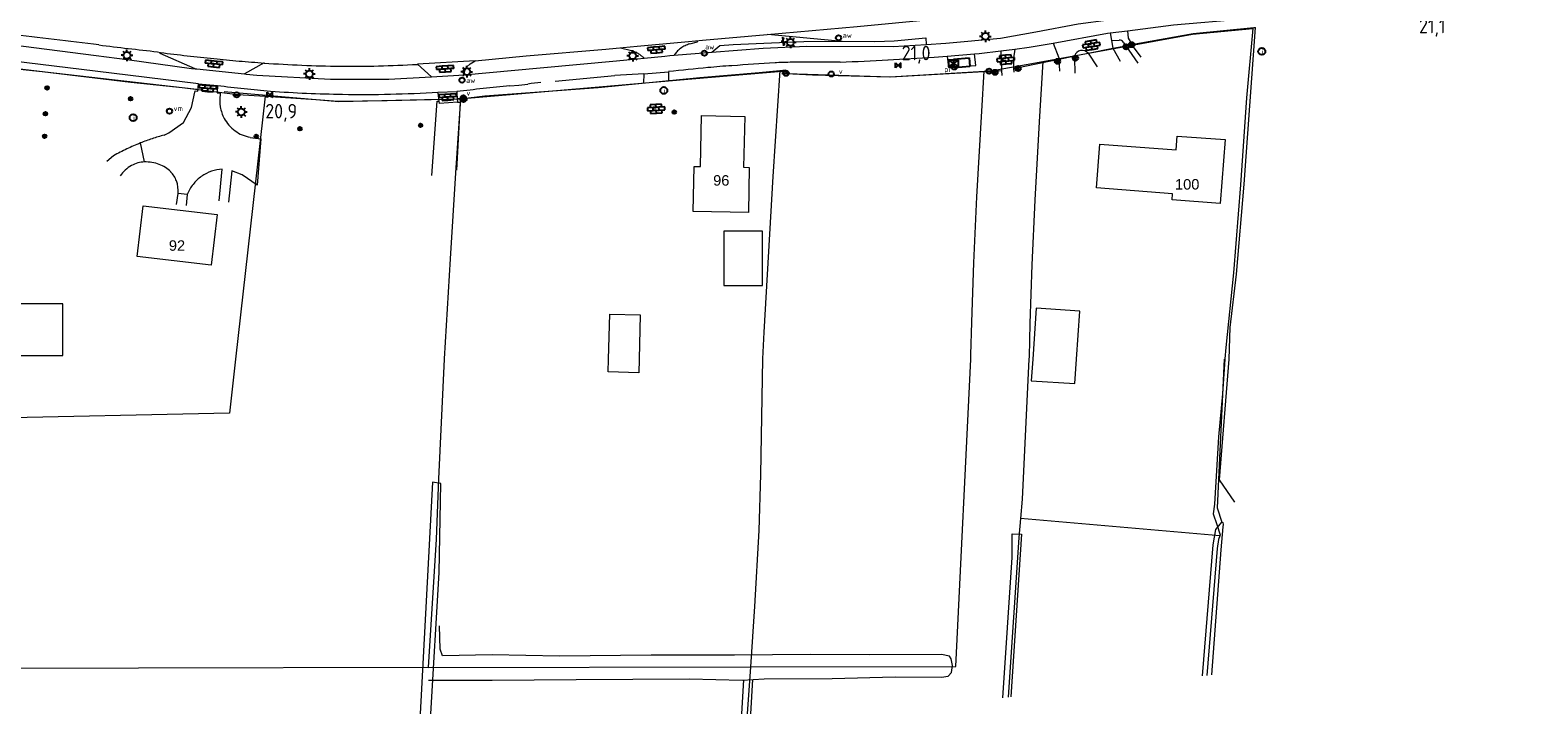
# Model space of a CAD drawing. Header units: metres. Extents: x 117922 to 130630, y 447724 to 454087.
# Tile 56 of 61: x 126615 to 126875, y 451439 to 451557. Entities that reach past the tile are written whole.
import ezdxf
from ezdxf.enums import TextEntityAlignment as Align

# ---------------------------------------------------------------- set-up
doc = ezdxf.new("R2010")
doc.units = ezdxf.units.M
doc.layers.get('0').update_dxf_attribs({"color": 8})
for name, color, linetype, lineweight in [('B01', 8, 'Continuous', 0), ('B14', 8, 'Continuous', 0), ('G01', 8, 'Continuous', 0), ('T00', 8, 'Continuous', 0), ('T07', 8, 'Continuous', 0), ('T09', 8, 'Continuous', 0), ('V00', 8, 'Continuous', 0), ('W00', 8, 'Continuous', 0), ('Z02', 7, 'Continuous', 0)]:
    doc.layers.add(name, color=color, linetype=linetype, lineweight=lineweight)
for name, color, linetype in [('SYM-OV4', 8, 'Continuous'), ('SYMBT09', 8, 'Continuous'), ('TOPOT14', 8, 'Continuous'), ('TOPOT21', 8, 'Continuous'), ('TOPOT26', 8, 'Continuous'), ('TOPOT28', 8, 'Continuous'), ('TOPOT30', 1, 'Continuous'), ('TOPOT31', 8, 'Continuous'), ('TOPOT35', 8, 'Continuous'), ('TOPOT36', 8, 'Continuous'), ('TOPOT52', 8, 'Continuous'), ('TOPOT79', 8, 'Continuous'), ('TOPOT94', 8, 'Continuous')]:
    doc.layers.add(name, color=color, linetype=linetype)
doc.styles.add('ISO', font='ISO')
doc.styles.add('Z02', font='arial.ttf', dxfattribs={"height": 1.8})

# ---------------------------------------------------------------- blocks, each defined once
blk = doc.blocks.new('paal')
at = {"color": 0}
for radius in [0.45, 0.2]:
    blk.add_circle((0, 0), radius, dxfattribs=at)
blk = doc.blocks.new('lichtmast')
at = {"color": 0}
for p, q in [((-0.6, 0), (-1, 0)), ((-0.71, 0.71), (-0.42, 0.42)), ((0, 0.6), (0, 1)), ((0.42, 0.42), (0.71, 0.71)), ((0.6, 0), (1, 0)), ((-0.42, -0.42), (-0.71, -0.71)), ((0, -0.6), (0, -1)), ((0.42, -0.42), (0.71, -0.71))]:
    blk.add_line(p, q, dxfattribs=at)
blk.add_circle((0, 0), 0.6, dxfattribs=at)
blk = doc.blocks.new('schk')
at = {"color": 0}
for p, q in [((0.86, 0.56), (-0.86, 0.56)), ((-0.86, 0.56), (-0.86, -0.56)), ((0.86, -0.56), (0.86, 0.56)), ((-0.86, -0.56), (0.86, -0.56))]:
    blk.add_line(p, q, dxfattribs=at)
at = {"color": 0, "linetype": 'Continuous'}
for p, q in [((-0.86, 0.56), (0.86, -0.56)), ((-0.86, -0.56), (0.86, 0.56))]:
    blk.add_line(p, q, dxfattribs=at)
blk = doc.blocks.new('vlaggenmast')
at = {"color": 0}
blk.add_circle((0, 0), 0.45, dxfattribs=at)
at = {"color": 0, "style": 'ISO'}
blk.add_attdef('VLAGGENMAST', (0.7, 0), '', height=0.9, dxfattribs=at)
blk = doc.blocks.new('boom')
at = {"color": 0}
for radius in [0.315, 0.225, 0.135]:
    blk.add_circle((0, 0), radius, dxfattribs=at)
blk = doc.blocks.new('afsl-water')
at = {"color": 0}
blk.add_circle((0, 0), 0.45, dxfattribs=at)
at = {"color": 0, "style": 'ISO'}
blk.add_attdef('AFSL-WATER', (0.7, 0), '', height=0.9, dxfattribs=at)
blk = doc.blocks.new('verklikker')
at = {"color": 0}
blk.add_circle((0, 0), 0.45, dxfattribs=at)
at = {"color": 0, "style": 'ISO'}
blk.add_attdef('VERKLIKKER', (0.7, 0), '', height=0.9, dxfattribs=at)
blk = doc.blocks.new('afvalbak')
at = {"color": 0}
blk.add_circle((0, 0), 0.45, dxfattribs=at)
at = {"color": 0, "style": 'ISO'}
blk.add_attdef('AFVALBAK', (0.7, 0), '', height=0.9, dxfattribs=at)
blk = doc.blocks.new('klinkers4')
at = {"color": 0, "linetype": 'ByBlock', "lineweight": -2}
for p, q in [((0, 1.5), (-0.5, 1.5)), ((-0.5, 1.5), (-0.5, 0.5)), ((-0.5, 0.5), (-0.5, -0.5)), ((0, 0.5), (-0.5, 0.5)), ((0, 1.5), (0, 1)), ((0.5, 1), (0, 1)), ((0, 1), (0, 0.5)), ((0, 0.5), (0, 0)), ((0.5, 0), (0, 0)), ((0, 0), (0, -0.5)), ((0.5, 0), (0.5, 1)), ((0.5, -1), (0.5, 0)), ((-0.5, -0.5), (-0.5, -1.5)), ((0, -0.5), (-0.5, -0.5)), ((-0.5, -1.5), (0, -1.5)), ((0, -0.5), (0, -1)), ((0, -1), (0.5, -1)), ((0, -1), (0, -1.5))]:
    blk.add_line(p, q, dxfattribs=at)
blk = doc.blocks.new('klinkers6')
at = {"color": 0, "linetype": 'ByBlock', "lineweight": -2}
for p, q in [((-0.25, 1), (-0.75, 1)), ((-0.75, 1), (-0.75, 0)), ((-0.25, 0), (-0.75, 0)), ((-0.75, 0), (-0.75, -1)), ((0.25, 1.5), (-0.25, 1.5)), ((-0.25, 1.5), (-0.25, 0.5)), ((0.25, 0.5), (-0.25, 0.5)), ((-0.25, 0.5), (-0.25, -0.5)), ((0.25, 0.5), (0.25, 1.5)), ((0.75, 1), (0.25, 1)), ((0.25, -0.5), (0.25, 0.5)), ((0.75, 0), (0.75, 1)), ((-0.75, -1), (-0.25, -1)), ((-0.25, -0.5), (-0.25, 0)), ((0.25, -0.5), (-0.25, -0.5)), ((-0.25, -0.5), (-0.25, -1.5)), ((-0.25, -1.5), (0.25, -1.5)), ((0.75, 0), (0.25, 0)), ((0.25, 0), (0.25, -0.5)), ((0.25, -1.5), (0.25, -0.5)), ((0.25, -1), (0.75, -1)), ((0.75, -1), (0.75, 0))]:
    blk.add_line(p, q, dxfattribs=at)
blk = doc.blocks.new('grensmarkering')
at = {"color": 0}
blk.add_line((-0.67, 0), (0.67, 0), dxfattribs=at)
blk.add_circle((0, 0), 0.45, dxfattribs=at)
blk = doc.blocks.new('inspectieput')
at = {"color": 0}
blk.add_circle((0, 0), 0.6, dxfattribs=at)
at = {"color": 0, "linetype": 'Continuous', "style": 'ISO'}
blk.add_attdef('I', (0, -0.39), '', height=0.8, dxfattribs=at)
blk = doc.blocks.new('abri')
at = {"color": 0}
for p, q in [((-2.1, 1.2), (2.1, 1.2)), ((-2.1, -1.2), (-2.1, 1.2)), ((2.1, 1.2), (2.1, -1.2)), ((2.1, -1.2), (-2.1, -1.2))]:
    blk.add_line(p, q, dxfattribs=at)
at = {"color": 0, "linetype": 'Continuous', "style": 'ISO', "flags": 2}
blk.add_attdef('ABRI', text='', height=0.8, dxfattribs=at).set_placement((0, 0), align=Align.MIDDLE_CENTER)
blk = doc.blocks.new('klinkers2')
at = {"color": 0, "linetype": 'ByBlock', "lineweight": -2}
for p, q in [((-0.31, 0.5), (0, 0.5)), ((0, -0.75), (0, 0.75)), ((0, 0), (0.31, 0)), ((0, -0.5), (-0.31, -0.5))]:
    blk.add_line(p, q, dxfattribs=at)
blk = doc.blocks.new('kilometerpaal')
at = {"color": 0}
for p, q in [((-0.44, 0.44), (0.44, -0.44)), ((-0.44, -0.44), (-0.44, 0.44)), ((0.44, 0.44), (-0.44, -0.44)), ((0.44, -0.44), (0.44, 0.44))]:
    blk.add_line(p, q, dxfattribs=at)
at = {"color": 0, "style": 'ISO'}
blk.add_attdef('KILOMETERPAAL', (0.59, 0.87), '', height=2.5, dxfattribs=at)

msp = doc.modelspace()

# ---------------------------------------------------------------- linework, layer by layer
at = {"layer": 'B01', "flags": 128}
for points in [[(126730.57, 451533.21), (126730.76, 451542.03), (126738.21, 451541.86), (126738.01, 451533.08)], [(126820.97, 451537.85), (126820.14, 451526.83), (126811.86, 451527.46), (126811.94, 451528.53), (126798.85, 451529.52), (126799.42, 451537.09), (126812.53, 451536.1), (126812.71, 451538.48), (126820.97, 451537.85)], [(126738.01, 451533.08), (126739.01, 451533.05), (126738.84, 451525.29), (126729.35, 451525.48), (126729.53, 451533.24), (126730.57, 451533.21)], [(126647.31, 451524.95), (126646.28, 451516.22), (126633.55, 451517.73), (126634.58, 451526.46), (126647.31, 451524.95)]]:
    msp.add_lwpolyline(points, dxfattribs=at)
at = {"layer": 'B14', "flags": 128}
for points in [[(126734.6, 451522.05), (126734.6, 451512.7), (126741.3, 451512.7), (126741.3, 451522.05), (126734.6, 451522.05)], [(126620.73, 451509.52), (126611.04, 451509.52)], [(126620.73, 451500.66), (126620.73, 451509.52)], [(126714.73, 451500), (126714.95, 451507.77), (126720.23, 451507.62), (126720.01, 451500)], [(126795.96, 451508.28), (126788.42, 451508.79), (126787.83, 451500)], [(126795.4, 451500), (126795.96, 451508.28)], [(126611.04, 451500.66), (126620.73, 451500.66)], [(126714.67, 451497.82), (126714.73, 451500)], [(126720.01, 451500), (126719.95, 451497.67), (126714.67, 451497.82)], [(126787.83, 451500), (126787.57, 451496.29), (126795.11, 451495.78), (126795.4, 451500)]]:
    msp.add_lwpolyline(points, dxfattribs=at)
at = {"layer": 'G01', "flags": 128}
for points in [[(126789.57, 451551.33), (126815.39, 451556.05), (126825.77, 451557.01)], [(126825.77, 451557.01), (126824.7, 451545.08), (126823.64, 451530.04), (126822.42, 451514.88), (126821.13, 451502), (126820.96, 451500.05), (126820.95, 451500)], [(126610.02, 451550.34), (126617.18, 451549.58), (126632.46, 451547.76), (126641.31, 451546.82), (126650.91, 451545.65), (126655.6, 451545.35)], [(126689.22, 451544.87), (126693.45, 451545.42), (126712.95, 451546.86), (126730.46, 451548.57), (126740.68, 451549.43), (126744.25, 451549.78)], [(126744.25, 451549.78), (126743.04, 451531.49), (126741.49, 451504.63), (126741.29, 451500.08), (126741.29, 451500)], [(126744.25, 451549.78), (126745.26, 451549.88), (126745.38, 451549.28), (126749.91, 451549.03), (126763.24, 451548.69), (126774.74, 451549.35), (126779.46, 451549.66)], [(126777.17, 451500), (126777.2, 451500.75), (126777.35, 451506.36), (126777.67, 451516.63), (126778.22, 451527.99), (126779.06, 451542.78), (126779.46, 451549.66)], [(126779.46, 451549.66), (126780.94, 451549.75), (126789.57, 451551.33)], [(126789.57, 451551.33), (126788.97, 451540.9), (126788.21, 451527.42), (126787.66, 451516.24), (126787.35, 451506.13), (126787.2, 451500.41), (126787.18, 451500)], [(126655.6, 451545.35), (126650.48, 451500)], [(126655.6, 451545.35), (126664.39, 451544.8), (126668.12, 451544.46), (126676.6, 451544.61), (126689.22, 451544.87)], [(126689.22, 451544.87), (126688.36, 451532.14), (126687.49, 451517.28), (126686.45, 451500.04), (126686.45, 451500)], [(126650.48, 451500), (126649.43, 451490.69), (126606.5, 451489.79)], [(126686.45, 451500), (126685.45, 451479.38), (126685.04, 451468.97), (126683.67, 451446.82)], [(126741.29, 451500), (126740.91, 451480.13), (126740.67, 451470.48), (126739.93, 451457.35), (126739.21, 451446.94)], [(126739.21, 451446.94), (126774.6, 451447.02), (126777.17, 451500)], [(126787.18, 451500), (126786.01, 451475.87), (126785.71, 451472.53)], [(126820.95, 451500), (126820.53, 451494.03), (126819.82, 451486.61), (126819.16, 451475), (126818.93, 451473.35), (126819.55, 451471.5), (126820.13, 451469.7), (126820.07, 451469.56)], [(126785.71, 451472.53), (126785.42, 451469.24), (126783.6, 451441.73)], [(126820.07, 451469.56), (126785.71, 451472.53)], [(126820.07, 451469.56), (126819.82, 451468.88), (126819.6, 451467.38), (126817.81, 451445.48)], [(126683.67, 451446.82), (126633.79, 451446.7), (126605.41, 451446.65)], [(126683.67, 451446.82), (126739.21, 451446.94)], [(126739.21, 451446.94), (126738.64, 451438.84)]]:
    msp.add_lwpolyline(points, dxfattribs=at)
at = {"layer": 'T00', "flags": 128}
for points in [[(126804.87, 451554.23), (126815.51, 451556.15), (126825.93, 451557.18), (126826.21, 451557.2)], [(126821.71, 451500), (126821.85, 451505.45), (126822.93, 451514.65), (126824.26, 451530.18), (126826.21, 451557.2)], [(126587.74, 451553.13), (126617.7, 451549.54), (126643.83, 451546.55)], [(126801.66, 451553.61), (126803.87, 451554.04)], [(126729.09, 451548.32), (126745.35, 451549.71), (126745.46, 451549.23), (126763.4, 451548.68), (126782.48, 451549.78)], [(126784.55, 451550.13), (126792.34, 451551.73)], [(126688.7, 451544.92), (126689.78, 451544.95), (126699.15, 451545.76), (126729.09, 451548.32)], [(126648.54, 451546.13), (126668.26, 451544.44), (126685.53, 451544.85)], [(126822.67, 451475.35), (126820.01, 451479.2), (126821.71, 451500)]]:
    msp.add_lwpolyline(points, dxfattribs=at)
at = {"layer": 'T07', "flags": 128}
msp.add_lwpolyline([(126820.85, 451500), (126819.6, 451474.39), (126820.43, 451471.91)], dxfattribs=at)
at = {"layer": 'T09', "flags": 128}
msp.add_lwpolyline([(126683.72, 451444.65), (126694.73, 451444.64), (126709.17, 451444.74), (126728.7, 451444.91), (126737.75, 451444.67), (126741.57, 451444.88), (126753.31, 451444.93), (126764.12, 451445.25), (126772.11, 451445.15), (126773.26, 451445.34), (126773.82, 451445.97), (126773.99, 451447.21), (126773.8, 451448.31), (126773.52, 451448.79), (126772.12, 451449.06), (126759.75, 451449.03), (126749.55, 451449.07), (126736.47, 451448.96), (126722.12, 451448.97), (126706.33, 451448.8), (126694.73, 451449.04), (126686.15, 451448.82), (126685.76, 451450), (126685.62, 451454.04)], dxfattribs=at)
at = {"layer": 'V00', "flags": 128}
for points in [[(126804.16, 451556.63), (126812.07, 451557.63), (126824.19, 451558.66), (126834.87, 451559.52), (126849.8, 451560.85), (126863.54, 451562.14), (126876.9, 451563.35), (126887.28, 451564.24), (126901.1, 451565.55), (126915.69, 451566.8), (126919.85, 451567.17)], [(126730.97, 451554.98), (126742.09, 451555.99), (126757.59, 451557.36), (126770.81, 451558.65), (126787.1, 451560.1), (126803.28, 451561.55), (126808.54, 451562.03)], [(126769.5, 451554.26), (126772.88, 451554.46), (126782.26, 451555.37), (126788.36, 451556.42), (126795.64, 451557.8), (126800.9, 451558.53)], [(126644.12, 451547.48), (126626.33, 451549.67), (126609.74, 451551.65), (126598.44, 451553.08), (126587.81, 451554.51)], [(126719.67, 451553.95), (126728.55, 451554.76), (126730.97, 451554.98)], [(126728.76, 451554.36), (126730.07, 451554.73)], [(126730.07, 451554.73), (126730.07, 451554.9)], [(126732.54, 451552.96), (126733.95, 451554.06), (126736.25, 451554.26), (126742.83, 451554.57), (126748.41, 451554.75), (126754.99, 451554.86), (126760.65, 451554.78), (126763.96, 451554.88), (126769.4, 451555.38), (126769.5, 451554.26)], [(126742.2, 451556.03), (126754.99, 451554.86)], [(126784.78, 451553.46), (126787.22, 451553.77), (126791.34, 451554.51)], [(126791.34, 451554.51), (126800.72, 451556.2), (126801.17, 451556.26)], [(126791.34, 451554.51), (126792.33, 451551.93), (126792.34, 451551.73)], [(126801.17, 451556.26), (126804.16, 451556.63)], [(126801.17, 451556.26), (126801.39, 451554.92)], [(126801.39, 451554.92), (126802.75, 451555.01)], [(126801.39, 451554.92), (126801.62, 451553.6)], [(126803.44, 451554.67), (126803.87, 451554.04)], [(126804.16, 451556.63), (126804.31, 451555.34), (126804.61, 451554.76), (126804.87, 451554.23)], [(126611.39, 451554.3), (126611.71, 451554.26), (126626.46, 451552.36), (126631.82, 451551.66), (126642.89, 451550.13), (126643.51, 451550.07)], [(126637.07, 451553.01), (126637.57, 451552.87)], [(126643.51, 451550.07), (126637.5, 451552.69), (126637.57, 451552.87)], [(126689.86, 451549.03), (126703, 451550.24), (126716.12, 451551.43), (126724.46, 451552.27)], [(126691.76, 451551.46), (126700.54, 451552.28), (126714.3, 451553.47), (126716.04, 451553.62)], [(126716.04, 451553.62), (126719.67, 451553.95)], [(126716.8, 451553.61), (126716.79, 451553.69)], [(126718.71, 451553.18), (126716.8, 451553.61)], [(126724.46, 451552.27), (126725.33, 451552.36), (126732.54, 451552.96)], [(126732.54, 451552.96), (126741.41, 451553.63), (126748.91, 451553.97), (126763.78, 451553.94), (126769.5, 451554.26)], [(126762.9, 451551.62), (126770.84, 451552.08), (126773.11, 451552.26)], [(126773.11, 451552.26), (126777.82, 451552.63)], [(126773.11, 451552.26), (126773.34, 451550.28), (126778.02, 451550.64), (126777.82, 451552.63)], [(126777.82, 451552.63), (126778.62, 451552.69), (126782.34, 451553.16)], [(126782.34, 451553.16), (126784.78, 451553.46)], [(126782.34, 451553.16), (126782.48, 451549.78)], [(126784.78, 451553.46), (126784.5, 451551.91), (126784.55, 451550.13)], [(126792.37, 451551.74), (126795.09, 451552.29)], [(126795.04, 451551.86), (126795.09, 451549.33)], [(126797.37, 451552.76), (126801.62, 451553.6)], [(126797.37, 451552.76), (126798.95, 451550.38)], [(126801.62, 451553.6), (126801.66, 451553.61)], [(126801.66, 451553.61), (126802.91, 451551.37)], [(126803.87, 451554.04), (126805.93, 451551.05)], [(126804.87, 451554.23), (126804.95, 451554.06), (126806.44, 451552.09)], [(126643.51, 451550.07), (126643.8, 451550.04)], [(126643.8, 451550.04), (126652.05, 451549.18)], [(126655.43, 451551.07), (126652.05, 451549.18)], [(126691.76, 451551.46), (126681.81, 451550.84)], [(126684.23, 451548.68), (126681.81, 451550.84)], [(126689.86, 451549.03), (126690, 451549.72), (126690.34, 451550.38), (126690.92, 451550.92), (126691.76, 451551.46)], [(126720.85, 451549.18), (126725.1, 451549.57)], [(126725.1, 451549.57), (126725.09, 451547.98)], [(126782.48, 451549.78), (126782.51, 451548.91)], [(126784.55, 451550.13), (126784.57, 451549.47)], [(126792.34, 451551.73), (126792.37, 451551.74)], [(126792.34, 451551.73), (126792.44, 451549.66)], [(126644.01, 451546.22), (126644.12, 451547.48)], [(126644.12, 451547.48), (126647.39, 451547.17)], [(126647.39, 451547.17), (126647.32, 451545.95)], [(126652.05, 451549.18), (126652.34, 451549.15)], [(126652.34, 451549.15), (126654.13, 451548.97), (126666.82, 451548.28), (126676.9, 451548.27), (126684.17, 451548.68)], [(126684.17, 451548.68), (126684.23, 451548.68)], [(126684.23, 451548.68), (126688.96, 451548.95), (126689.86, 451549.03)], [(126697.74, 451547.12), (126699.3, 451547.27), (126700.87, 451547.43)], [(126705.54, 451547.95), (126715.81, 451548.93)], [(126720.85, 451549.18), (126715.81, 451548.93)], [(126720.85, 451549.18), (126720.8, 451547.61)], [(126638.18, 451538.63), (126639.02, 451539.02), (126641.52, 451540.81), (126642.92, 451543.4), (126643.5, 451546.02)], [(126643.5, 451546.02), (126643.53, 451546.26)], [(126643.53, 451546.26), (126644.01, 451546.22)], [(126647.32, 451545.95), (126647.81, 451545.91)], [(126647.81, 451545.91), (126647.84, 451545.58)], [(126684.29, 451531.66), (126685.21, 451544.46)], [(126685.21, 451544.46), (126685.57, 451544.51)], [(126685.37, 451546.05), (126688.6, 451546.16)], [(126685.53, 451544.85), (126685.44, 451545.5), (126685.37, 451546.05)], [(126685.57, 451544.51), (126685.53, 451544.85)], [(126688.75, 451544.31), (126685.63, 451544.06), (126685.57, 451544.51)], [(126689.19, 451544.33), (126688.54, 451532.61)], [(126688.6, 451546.16), (126688.63, 451545.83), (126688.7, 451544.92)], [(126688.7, 451544.92), (126688.75, 451544.31)], [(126688.75, 451544.31), (126689.19, 451544.33)], [(126634.79, 451534.01), (126634.1, 451537.28)], [(126653, 451538.24), (126654.83, 451538.02)], [(126654.83, 451538.02), (126654.24, 451530.01)], [(126628.34, 451534.15), (126629.47, 451535.09)], [(126647.67, 451527.31), (126648.18, 451532.76)], [(126649.87, 451532.49), (126649.28, 451527.08)], [(126654.24, 451530.01), (126651.61, 451531.81), (126649.87, 451532.49)], [(126640.34, 451526.67), (126640.61, 451528.58)], [(126642.17, 451528.38), (126640.61, 451528.58)], [(126642.17, 451528.38), (126641.98, 451526.48)]]:
    msp.add_lwpolyline(points, dxfattribs=at)
at = {"layer": 'V00'}
for centre, radius, start, end in [((126256.88, 448544.27), 3032.57, 82.99044, 83.28455), ((126802.8, 451554.23), 0.775, 34.447, 93.7592), ((126775.91, 452788.37), 1243.15, 263.11834, 263.35272), ((126778.42, 452817.69), 1272.56, 263.39353, 263.62251), ((126677.34, 451862.54), 312.21, 262.6813, 263.5298), ((126677.76, 451862.63), 312.35, 263.456, 264.3042), ((126680.34, 451885.21), 335.08, 264.2476, 264.9916), ((126717.07, 451547.82), 5.6, 65.8528, 73.0542), ((126717.24, 451548.14), 5.24, 58.3076, 66.0163), ((126717, 451547.8), 5.65, 51.6547, 58.1259), ((126717.4, 451548.27), 5.04, 46.2328, 51.833), ((126730.02, 451549.74), 4.79, 137.2471, 145.8565), ((126729.98, 451549.79), 4.72, 126.4121, 137.3828), ((126730.05, 451549.7), 4.84, 115.9642, 126.4524), ((126730.04, 451549.72), 4.81, 105.3434, 115.905), ((126796.34, 451551.93), 1.3, 163.6369, 183.0197), ((126796.35, 451551.92), 1.32, 39.5677, 163.6487), ((126678.53, 451861.75), 311.55, 264.9467, 265.7469), ((126670.19, 451750.48), 199.96, 265.7671, 267.6342), ((126670.26, 451750.68), 200.17, 267.6164, 269.4816), ((126670.4, 451752.63), 202.12, 269.4469, 273.2367), ((126769.49, 451154.11), 397.95, 95.4215, 96.404), ((126745.82, 451403.27), 147.66, 93.8059, 95.4136), ((127538.31, 439339.94), 12236.99, 93.724367, 93.759165), ((126744.56, 451533.12), 18.01, 92.684, 93.5603), ((126749.23, 451409.64), 141.58, 90.9757, 92.2332), ((126751.27, 451298.65), 252.58, 90.0692, 91.0093), ((126751.11, 451371.66), 179.57, 88.8678, 90.0462), ((126631.77, 454003.92), 2455.8, 272.86833, 273.06095), ((126684.05, 451869.61), 324.51, 263.5142, 263.9208), ((126695.77, 451974.05), 429.61, 263.8413, 264.1485), ((126684.57, 451857.9), 312.92, 264.0202, 264.439), ((126877.43, 449790.96), 1765.33, 95.99137, 96.14034), ((126954.4, 449041.32), 2518.91, 95.84836, 95.95279), ((126847.28, 450410.03), 1146.79, 97.22215, 97.33533), ((126654.19, 451544.57), 6.43, 171.0012, 189.7115), ((126686.24, 451865.69), 320.84, 264.277, 264.6856), ((126672.18, 451755.42), 209.78, 265.7198, 267.4174), ((126672.08, 451751.07), 205.42, 267.3909, 269.1249), ((126672.28, 451756.71), 211.07, 269.0937, 271.3246), ((126672.28, 451756.59), 210.95, 271.3246, 273.557), ((126654.17, 451544.56), 6.4, 189.6759, 208.4433), ((126654.19, 451544.56), 6.42, 208.318, 233.8182), ((126654.19, 451544.56), 6.42, 233.7858, 259.3025), ((126647.95, 451501.97), 37.92, 115.296, 119.1726), ((126648.31, 451501.31), 38.67, 111.5562, 115.3572), ((126648.32, 451501.23), 38.76, 108.3505, 111.5245), ((126648.36, 451501.16), 38.83, 105.1966, 108.3655), ((126634.89, 451529.34), 4.67, 91.2098, 119.8782), ((126634.93, 451527.12), 6.89, 69.4491, 91.1691), ((126635.57, 451528.16), 6.03, 119.9139, 145.0937), ((126635.41, 451528.39), 5.54, 45.1869, 69.4285), ((126636.36, 451529.36), 4.17, 19.1435, 45.1389), ((126648.6, 451525.87), 6.91, 124.8804, 141.8146), ((126648.58, 451525.89), 6.89, 109.0226, 124.7596), ((126648.56, 451525.9), 6.87, 93.151, 108.9571), ((126635.05, 451528.9), 5.57, 356.7698, 19.1757), ((126648.52, 451525.94), 6.81, 141.8594, 159.0353)]:
    msp.add_arc(centre, radius, start, end, dxfattribs=at)
at = {"layer": 'W00', "flags": 128}
for points in [[(126684.13, 451438.84), (126685.55, 451463.2), (126685.83, 451478.57), (126684.45, 451478.82), (126682.3, 451438.84)], [(126817.1, 451445.41), (126818.9, 451467.99), (126819.37, 451470.63), (126820.43, 451471.91)], [(126820.43, 451471.91), (126820.59, 451471.85), (126820.63, 451471.52), (126820.61, 451471.09), (126820.27, 451467.13), (126818.62, 451445.57)], [(126782.69, 451441.63), (126784.27, 451465.8), (126784.3, 451469.91), (126785.93, 451469.8), (126784.06, 451441.78)], [(126737.99, 451444.69), (126737.66, 451438.84)], [(126739.26, 451438.84), (126739.59, 451444.77)]]:
    msp.add_lwpolyline(points, dxfattribs=at)

# ---------------------------------------------------------------- block references
at = {"layer": 'SYM-OV4'}
for name, p, rotation in [('klinkers2', (126744.82, 451554.8), 185.6794922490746), ('klinkers6', (126797.95, 451554.15), 278.4237029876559), ('klinkers4', (126723.02, 451553.33), 274.8568506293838), ('klinkers6', (126783.2, 451551.65), 275.1345174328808), ('klinkers4', (126646.77, 451550.9), 264.0190124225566), ('klinkers4', (126686.6, 451550.03), 273.9543391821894), ('klinkers4', (126645.69, 451546.67), 265.2789463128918), ('klinkers4', (126687.06, 451545.18), 273.7531613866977), ('klinkers6', (126722.95, 451543.15), 273.3846596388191)]:
    msp.add_blockref(name, p, dxfattribs=dict(at, rotation=rotation))
at = {"layer": 'SYMBT09', "xscale": 0.6414287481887, "yscale": 0.6320811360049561, "zscale": 0.6414287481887, "rotation": 185.4100861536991}
msp.add_blockref('abri', (126775.61, 451551.1), dxfattribs=at)
at = {"layer": 'TOPOT14'}
msp.add_blockref('schk', (126774.2, 451550.98), dxfattribs=at)
at = {"layer": 'TOPOT21'}
for p in [(126746.08, 451554.64), (126779.69, 451555.65), (126631.77, 451552.4), (126718.92, 451552.3), (126663.21, 451549.19), (126690.33, 451549.57), (126651.48, 451542.62)]:
    msp.add_blockref('lichtmast', p, dxfattribs=at)
at = {"layer": 'TOPOT26'}
for p in [(126618.03, 451546.78), (126632.4, 451544.9), (126617.73, 451542.32), (126726.08, 451542.61), (126661.58, 451539.73), (126682.38, 451540.32), (126617.6, 451538.43), (126654.06, 451538.41)]:
    msp.add_blockref('boom', p, dxfattribs=at)
at = {"layer": 'TOPOT28'}
ref = msp.add_blockref('inspectieput', (126827.31, 451553.06), dxfattribs=at)
ref.add_attrib('I', 'i', (126827.31, 451552.66), dxfattribs={"color": 0, "height": 0.8, "style": 'ISO'})
ref = msp.add_blockref('inspectieput', (126724.28, 451546.33), dxfattribs=at)
ref.add_attrib('I', 'i', (126724.28, 451545.93), dxfattribs={"color": 0, "height": 0.8, "style": 'ISO'})
ref = msp.add_blockref('inspectieput', (126632.85, 451541.64), dxfattribs=at)
ref.add_attrib('I', 'i', (126632.85, 451541.25), dxfattribs={"color": 0, "height": 0.8, "style": 'ISO'})
at = {"layer": 'TOPOT30'}
ref = msp.add_blockref('kilometerpaal', (126855.02, 451560.25), dxfattribs=at)
ref.add_attrib('KILOMETERPAAL', '21,1', (126854.4, 451556.19), dxfattribs={"color": 0, "height": 2.5, "style": 'ISO'})
ref = msp.add_blockref('kilometerpaal', (126764.66, 451550.67), dxfattribs=at)
ref.add_attrib('KILOMETERPAAL', '21,0', (126765.26, 451551.54), dxfattribs={"color": 0, "height": 2.5, "style": 'ISO'})
ref = msp.add_blockref('kilometerpaal', (126656.39, 451545.58), dxfattribs=at)
ref.add_attrib('KILOMETERPAAL', '20,9', (126655.61, 451541.51), dxfattribs={"color": 0, "height": 2.5, "style": 'ISO'})
at = {"layer": 'TOPOT31', "lineweight": 0}
ref = msp.add_blockref('verklikker', (126753.12, 451549.17), dxfattribs=at)
ref.add_attrib('VERKLIKKER', 'v', (126754.42, 451549.17), dxfattribs={"color": 0, "height": 0.9, "style": 'ISO'})
at = {"layer": 'TOPOT31'}
ref = msp.add_blockref('verklikker', (126689.74, 451545.05), dxfattribs=at)
ref.add_attrib('VERKLIKKER', 'v', (126690.27, 451545.42), dxfattribs={"color": 0, "height": 0.9, "style": 'ISO'})
at = {"layer": 'TOPOT35'}
ref = msp.add_blockref('afvalbak', (126774.32, 451550.38), dxfattribs=at)
ref.add_attrib('AFVALBAK', 'pr', (126772.59, 451549.52), dxfattribs={"color": 0, "height": 0.9, "style": 'ISO'})
at = {"layer": 'TOPOT36'}
for p in [(126745.31, 451549.29), (126780.33, 451549.67), (126650.7, 451545.57), (126689.76, 451544.77)]:
    msp.add_blockref('grensmarkering', p, dxfattribs=at)
at = {"layer": 'TOPOT52'}
for p in [(126804.89, 451554.23), (126795.2, 451551.91), (126803.93, 451553.87), (126781.33, 451549.46), (126785.32, 451550.12), (126792.11, 451551.35)]:
    msp.add_blockref('paal', p, dxfattribs=at)
at = {"layer": 'TOPOT79'}
ref = msp.add_blockref('afsl-water', (126754.39, 451555.41), dxfattribs=at)
ref.add_attrib('AFSL-WATER', 'aw', (126755.09, 451555.41), dxfattribs={"color": 0, "height": 0.9, "style": 'ISO'})
ref = msp.add_blockref('afsl-water', (126731.27, 451552.76), dxfattribs=at)
ref.add_attrib('AFSL-WATER', 'aw', (126731.39, 451553.42), dxfattribs={"color": 0, "height": 0.9, "style": 'ISO'})
ref = msp.add_blockref('afsl-water', (126689.51, 451548.11), dxfattribs=at)
ref.add_attrib('AFSL-WATER', 'aw', (126690.21, 451547.64), dxfattribs={"color": 0, "height": 0.9, "style": 'ISO'})
at = {"layer": 'TOPOT94'}
ref = msp.add_blockref('vlaggenmast', (126639.11, 451542.77), dxfattribs=at)
ref.add_attrib('VLAGGENMAST', 'vm', (126639.81, 451542.77), dxfattribs={"color": 0, "height": 0.9, "style": 'ISO'})

# ---------------------------------------------------------------- texts
at = {"layer": 'Z02', "linetype": 'Continuous', "char_height": 1.8, "attachment_point": 7, "line_spacing_factor": 0.8, "style": 'Z02'}
for s, insert in [('{\\C256;96}', (126732.78, 451529.9)), ('{\\C256;100}', (126812.36, 451529.22)), ('{\\C256;92}', (126639, 451518.67))]:
    msp.add_mtext(s, dxfattribs=dict(at, insert=insert))

doc.saveas('drawing.dxf')
